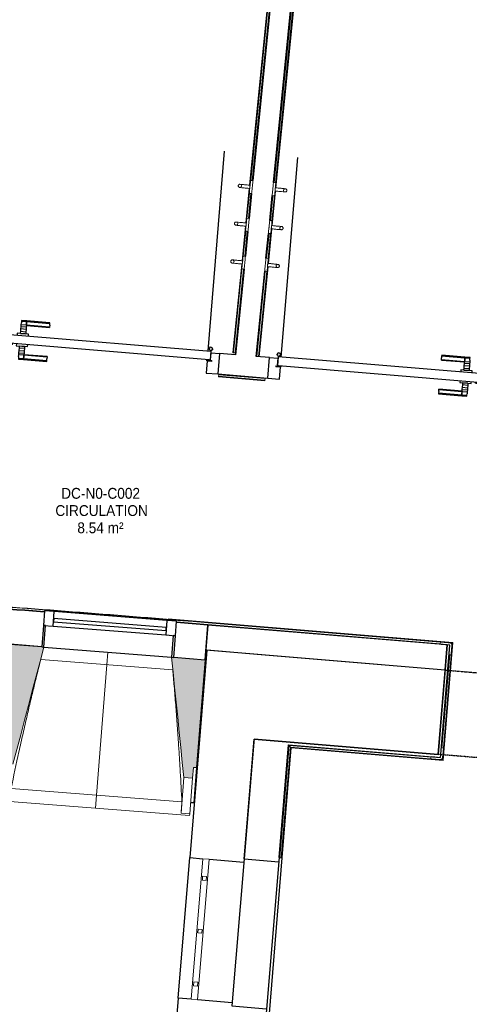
# Model space of a CAD drawing. Header units: millimetres. Extents: x -2845 to 74565, y -36590 to 13748.
# Tile 17 of 33: x 41763 to 43835, y -22550 to -18013. Entities that reach past the tile are written whole.
import ezdxf

# ---------------------------------------------------------------- set-up
doc = ezdxf.new("R2010")
doc.units = ezdxf.units.MM
doc.linetypes.add('Tiret', pattern=[2.5, 1.25, -1.25])
doc.linetypes.add('Tiret_2_', pattern=[2.5, 1.25, -1.25])
for name, color, linetype, lineweight in [('A-DETL-GENF', 7, 'Continuous', 18), ('A-DOOR', 7, 'Continuous', 25), ('A-FLOR', 7, 'Continuous', 25), ('A-FLOR-HRAL', 7, 'Continuous', 18), ('A-GENM', 7, 'Continuous', 18), ('A-GLAZ', 7, 'Continuous', 25), ('A-WALL', 7, 'Continuous', 25), ('ESPACE', 7, 'Continuous', 30), ('I-WALL', 7, 'Continuous', 25), ('MOBILIER', 7, 'Continuous', 18), ('MUR', 7, 'Continuous', 25), ('Q-SPCQ', 7, 'Continuous', 18), ('S-BEAM', 7, 'Continuous', 18)]:
    doc.layers.add(name, color=color, linetype=linetype, lineweight=lineweight)
doc.layers.add('A-DOOR-HDLN', color=5, linetype='Tiret', lineweight=25, true_color=0x0000ff)
doc.styles.add('Arial_3', font='arial.ttf', dxfattribs={"width": 0.9, "height": 50})

# ---------------------------------------------------------------- blocks, each defined once
blk = doc.blocks.new('20_MUR PREFA_01 - MODULE_01 B-3165811-2021_015_1111_DCE_1_50_N0 FINI_CFO_AL SPE')
at = {"layer": 'A-GENM'}
for p, q in [((0, 722.1), (0, 661.4)), ((0, 661.4), (0, 58.5)), ((0, 0.7), (0, 58.5))]:
    blk.add_line(p, q, dxfattribs=at)
blk = doc.blocks.new('grille de défense - grille de défense 2-3214737-2021_015_1111_DCE_1_50_N0 FINI_CFO_AL SPE')
at = {"layer": 'Q-SPCQ'}
for p, q in [((-2057.4, -15), (-2057.4, 15)), ((-1407.4, 15), (-2057.4, 15)), ((-1958.4, 9), (-1976.4, 9)), ((-1976.4, 9), (-1976.4, -9)), ((-1958.4, -9), (-1958.4, 9)), ((-1714.4, 9), (-1732.4, 9)), ((-1732.4, 9), (-1732.4, -9)), ((-1714.4, -9), (-1714.4, 9)), ((-1470.3, 9), (-1488.3, 9)), ((-1488.3, 9), (-1488.3, -9)), ((-1470.3, -9), (-1470.3, 9)), ((-1407.4, 15), (-1407.4, -15)), ((-2057.4, -15), (-1407.4, -15)), ((-1976.4, -9), (-1958.4, -9)), ((-1732.4, -9), (-1714.4, -9)), ((-1488.3, -9), (-1470.3, -9))]:
    blk.add_line(p, q, dxfattribs=at)
blk = doc.blocks.new('Ouverture en rectangle - Ouverture en rectangle _83x207_-3217784-2021_015_1111_DCE_1_50_N0 FINI_CFO_AL SPE')
at = {"layer": 'A-DOOR-HDLN', "linetype": 'Tiret_2_'}
for p, q in [((-415, 195), (415, 195)), ((415, -195), (-415, -195))]:
    blk.add_line(p, q, dxfattribs=at)
blk = doc.blocks.new('B02_DC_STR_rvt-1-2021_015_1111_DCE_1_50_N0 FINI_CFO_AL SPE')
at = {"layer": 'S-BEAM', "lineweight": 5, "true_color": 0x787878}
for points in [[(-11437, -21442.9), (-11294.4, -20904.3), (-11304.4, -20903.5), (-11304.4, -20902.8), (-11448.8, -20891.5), (-11487.9, -21388.7), (-11472.9, -21389.9), (-11476.9, -21439.8), (-11462.3, -21440.9)], [(-10609.6, -21508), (-10605.6, -21458.2), (-10590.7, -21459.3), (-10551.5, -20962.1), (-10696, -20950.7), (-10696.1, -20951.4), (-10706, -20950.6), (-10649.4, -21504.9)]]:
    blk.add_hatch(color=8, dxfattribs=at).paths.add_polyline_path(points)
at = {"layer": 'A-FLOR'}
for p, q in [((-10618.4, -21620.4), (-10601, -21621.8)), ((-10603.4, -21620.9), (-10618.3, -21619.8))]:
    blk.add_line(p, q, dxfattribs=at)
at = {"layer": 'A-WALL'}
for p, q in [((-10542.7, -20918.8), (-10622, -21874)), ((-10293.5, -20939.5), (-10542.7, -20918.8)), ((-10371.6, -21879.7), (-10325.8, -21328.2)), ((-10622, -21874), (-10561.9, -21879)), ((-10532, -21881.5), (-10372.8, -21894.7)), ((-10675.7, -22521.8), (-10720.2, -23056.8)), ((-10615.7, -22526.7), (-10675.7, -22521.8)), ((-10426.6, -22542.4), (-10585.8, -22529.2))]:
    blk.add_line(p, q, dxfattribs=at)
at = {"layer": 'I-WALL'}
for p, q in [((-9445.8, -21009.8), (-10293.5, -20939.5)), ((-9478.1, -21398.5), (-9445.8, -21009.8)), ((-10325.8, -21328.2), (-9478.1, -21398.5))]:
    blk.add_line(p, q, dxfattribs=at)
at = {"layer": 'MUR'}
blk.add_line((-10675.7, -22521.8), (-10622, -21874), dxfattribs=at)
at = {"layer": 'S-BEAM'}
for p, q in [((-11304.3, -20902.8), (-11448.8, -20891.5)), ((-10551.5, -20962.1), (-10696.1, -20950.7)), ((-10700.4, -21009), (-11309.1, -20961.1)), ((-10590.7, -21459.3), (-10551.5, -20962.1)), ((-10609.6, -21508), (-10605.6, -21458.2)), ((-10605.6, -21458.2), (-10590.7, -21459.3)), ((-10590.7, -21459.3), (-10603.4, -21620.9)), ((-10649.4, -21504.9), (-10662.3, -21668.6)), ((-10649.4, -21504.9), (-10609.6, -21508)), ((-10609.6, -21508), (-10622.4, -21671.7)), ((-11445.6, -21555.2), (-10658.5, -21617.1)), ((-11490.5, -21612.5), (-10623.1, -21680.7)), ((-10618.5, -21621.9), (-10603.6, -21623)), ((-10603.4, -21621.6), (-10603.6, -21623)), ((-10662.3, -21668.6), (-10662.3, -21668.3)), ((-10622.4, -21671.7), (-10662.3, -21668.6)), ((-10622.4, -21671.7), (-10623.1, -21680.7))]:
    blk.add_line(p, q, dxfattribs=at)
at = {"layer": 'S-BEAM', "flags": 128}
for points in [[(-11437, -21442.9), (-11419.2, -21375.5), (-11401.3, -21308.1), (-11383.5, -21240.7), (-11365.6, -21173.3), (-11347.8, -21105.9), (-11329.9, -21038.4), (-11312.1, -20971), (-11294.3, -20903.6)], [(-10706.1, -20949.9), (-10699, -21019.3), (-10691.9, -21088.7), (-10684.8, -21158), (-10677.7, -21227.4), (-10670.7, -21296.8), (-10663.6, -21366.1), (-10656.5, -21435.5), (-10649.4, -21504.9)], [(-10662.3, -21668.3), (-10661.6, -21658.1), (-10660.8, -21647.8), (-10660, -21637.6), (-10659.3, -21627.4), (-10658.5, -21617.1)]]:
    blk.add_lwpolyline(points, dxfattribs=at)
at = {"layer": 'S-BEAM'}
for points, knots in [([(-11308.9, -20961.1), (-11319.3, -21002.1), (-11335, -21065.4), (-11355.6, -21151.3), (-11372.6, -21224.1), (-11390.6, -21302.6), (-11415.7, -21414.8), (-11433.8, -21499), (-11445.6, -21555.2)], [0.0183454, 0.0183454, 0.0183454, 0.0183454, 0.2222222, 0.3333333, 0.4444444, 0.5833333, 0.7222222, 1, 1, 1, 1]), ([(-10658.5, -21617.1), (-10660.8, -21571.2), (-10664.5, -21502.4), (-10670, -21410.7), (-10674.8, -21336), (-10680.4, -21255.8), (-10686.9, -21169.7), (-10693.6, -21087.4), (-10698.3, -21033.9), (-10700.6, -21009)], [0, 0, 0, 0, 0.2222222, 0.3333333, 0.4444444, 0.5833333, 0.7222222, 0.8611111, 0.9816328, 0.9816328, 0.9816328, 0.9816328])]:
    blk.add_open_spline(points, degree=3, knots=knots, dxfattribs=at)
at = {"layer": 'A-DOOR', "color": 5, "lineweight": 25, "true_color": 0x0000ff, "rotation": 175.2586130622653}
blk.add_blockref('Ouverture en rectangle - Ouverture en rectangle _83x207_-3217784-2021_015_1111_DCE_1_50_N0 FINI_CFO_AL SPE', (-9048.4, -21238.5), dxfattribs=at)
at = {"layer": 'Q-SPCQ', "color": 5, "lineweight": 25, "true_color": 0x0000ff, "rotation": 265.2547601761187}
blk.add_blockref('grille de défense - grille de défense 2-3214737-2021_015_1111_DCE_1_50_N0 FINI_CFO_AL SPE', (-10717.2, -23930.5), dxfattribs=at)
at = {"layer": 'S-BEAM', "color": 5, "lineweight": 25, "true_color": 0x0000ff, "rotation": 175.5008146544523}
blk.add_blockref('20_MUR PREFA_01 - MODULE_01 B-3165811-2021_015_1111_DCE_1_50_N0 FINI_CFO_AL SPE', (-11000.2, -20926.8), dxfattribs=at)
blk = doc.blocks.new('PRT_SIMPLE_HUI_58x68x48 - PRT_BOIS_1V_930x2040x40-V2-2021_015_1111_DCE_1_50_N0 FINI_CFO_AL SPE')
at = {"layer": 'A-DETL-GENF', "lineweight": 25}
h = blk.add_hatch(color=256, dxfattribs=at)
h.paths.add_polyline_path([(-483.8, -9.7), (-485.1, -11.7), (-496.1, -13.2), (-500.5, -13.6), (-500.5, -14.5), (-495.6, -14.4), (-483.8, -12.8), (-483.8, -10.5)])
h.paths.add_polyline_path([(-508.5, -8), (-508.5, -11.5), (-502, -11.5), (-502.1, -10.2), (-505.2, -10.2), (-505.2, -9.3), (-488.4, -9.4), (-485.1, -10.6), (-483.8, -9.7), (-489.6, -8), (-505.4, -8)])
h = blk.add_hatch(color=256, dxfattribs=at)
h.paths.add_polyline_path([(413.8, -9.7), (413.8, -12.8), (426.2, -14.5), (430.5, -14.1), (430.4, -13.2), (425.9, -13.2), (415.1, -11.7), (414.4, -10.7)])
h.paths.add_polyline_path([(418.5, -8), (413.8, -9.7), (415.1, -10.6), (418.7, -9.3), (435.2, -9.3), (435.2, -10.2), (432, -10.5), (432, -11.5), (438.5, -11.5), (438.5, -8), (418.6, -8)])
at = {"layer": 'A-DETL-GENF'}
for p, q in [((-488.5, -8), (-508.5, -8)), ((-508.5, -8), (-508.5, -11.5)), ((-508.5, -11.5), (-502, -11.5)), ((-505.2, -10.2), (-505.2, -9.3)), ((-505.2, -9.3), (-488.7, -9.3)), ((-502, -10.2), (-505.2, -10.2)), ((-502, -11.5), (-502, -10.2)), ((-496.1, -13.2), (-500.5, -13.2)), ((-500.5, -13.2), (-500.5, -14.5)), ((-500.5, -14.5), (-496, -14.5)), ((-485.1, -11.7), (-496.1, -13.2)), ((-496, -14.5), (-483.8, -12.8)), ((-488.7, -9.3), (-485.1, -10.6)), ((-483.8, -9.7), (-488.5, -8)), ((-485.1, -10.6), (-485.1, -11.7)), ((-483.8, -12.8), (-483.8, -9.7)), ((418.5, -8), (413.8, -9.7)), ((413.8, -9.7), (413.8, -12.8)), ((413.8, -12.8), (426, -14.5)), ((415.1, -10.6), (418.7, -9.3)), ((415.1, -11.7), (415.1, -10.6)), ((426.1, -13.2), (415.1, -11.7)), ((438.5, -8), (418.5, -8)), ((418.7, -9.3), (435.2, -9.3)), ((426, -14.5), (430.5, -14.5)), ((430.5, -13.2), (426.1, -13.2)), ((430.5, -14.5), (430.5, -13.2)), ((435.2, -10.2), (432, -10.2)), ((432, -10.2), (432, -11.5)), ((432, -11.5), (438.5, -11.5)), ((435.2, -9.3), (435.2, -10.2)), ((438.5, -11.5), (438.5, -8))]:
    blk.add_line(p, q, dxfattribs=at)
at = {"layer": 'A-DOOR'}
for p, q in [((-427.1, 55), (-450.6, 55)), ((-450.6, 55), (-450.6, 54.5)), ((-450.6, 54.5), (-450.6, 50.4)), ((-427.1, 54.5), (-450.6, 54.5)), ((-450.6, 50.4), (-450.6, 43.3)), ((-427.1, 50.4), (-450.6, 50.4)), ((-319.6, 55), (-427.1, 55)), ((-427.1, 55), (-427.1, 54.5)), ((-427.1, 54.5), (-427.1, 55)), ((-427.1, 54.5), (-427.1, 50.4)), ((-319.6, 54.5), (-427.1, 54.5)), ((-427.1, 50.4), (-427.1, 54.5)), ((-427.1, 50.4), (-427.1, 43.3)), ((-319.6, 50.4), (-427.1, 50.4)), ((-427.1, 43.3), (-427.1, 50.4)), ((-319.6, 54.5), (-319.6, 55)), ((-319.6, 50.4), (-319.6, 54.5)), ((-319.6, 43.3), (-319.6, 50.4)), ((-450.6, 34), (-450.6, 43.3)), ((-450.6, 25.6), (-450.6, 34)), ((-427.1, 34), (-450.6, 34)), ((-450.6, 15.2), (-450.6, 25.6)), ((-427.1, 25.6), (-450.6, 25.6)), ((-450.6, 4.4), (-450.6, 15.2)), ((-427.1, 15.2), (-450.6, 15.2)), ((-450.6, -4), (-450.6, 4.4)), ((-450.6, 4.4), (-427.1, 4.4)), ((-427.1, 34), (-427.1, 43.3)), ((-427.1, 43.3), (-427.1, 34)), ((-427.1, 32.8), (-427.1, 34)), ((-319.6, 34), (-427.1, 34)), ((-427.1, 34), (-427.1, 25.6)), ((-427.1, 32.8), (-319.6, 32.8)), ((-427.1, 25.6), (-427.1, 15.2)), ((-427.1, 15.2), (-427.1, 4.4)), ((-427.1, 4.4), (-427.1, -4)), ((-319.6, 43.3), (-319.6, 34)), ((-319.6, 34), (-319.6, 32.8)), ((-499.5, -14.5), (-499.5, -54.5)), ((426, -14.5), (-495.6, -14.5)), ((-465.6, -5.5), (-465.6, -14.5)), ((-413.4, -5.5), (-465.6, -5.5)), ((-450.6, -4), (-450.6, -5)), ((-450.6, -5), (-427.1, -5)), ((-427.1, -5), (-427.1, -4)), ((-413.4, -14.5), (-413.4, -5.5)), ((430.5, -54.5), (430.5, -14.5)), ((-499.5, -54.5), (430.5, -54.5)), ((-465.6, -54.5), (-465.6, -63.5)), ((-465.6, -63.5), (-413.4, -63.5)), ((-427.1, -64), (-450.6, -64)), ((-450.6, -64), (-450.6, -65)), ((-450.6, -73.4), (-450.6, -65)), ((-450.6, -84.2), (-450.6, -73.4)), ((-427.1, -73.4), (-450.6, -73.4)), ((-450.6, -94.6), (-450.6, -84.2)), ((-450.6, -84.2), (-427.1, -84.2)), ((-427.1, -65), (-427.1, -64)), ((-427.1, -65), (-427.1, -73.4)), ((-427.1, -73.4), (-427.1, -84.2)), ((-427.1, -84.2), (-427.1, -94.6)), ((-413.4, -63.5), (-413.4, -54.5)), ((417, -54.5), (417, -977.5)), ((-450.6, -103), (-450.6, -94.6)), ((-450.6, -94.6), (-427.1, -94.6)), ((-450.6, -112.3), (-450.6, -103)), ((-450.6, -103), (-427.1, -103)), ((-450.6, -112.3), (-450.6, -119.4)), ((-450.6, -119.4), (-450.6, -123.5)), ((-450.6, -119.4), (-427.1, -119.4)), ((-450.6, -123.5), (-450.6, -124)), ((-450.6, -123.5), (-427.1, -123.5)), ((-450.6, -124), (-427.1, -124)), ((-427.1, -94.6), (-427.1, -103)), ((-427.1, -103), (-427.1, -101.8)), ((-319.6, -101.8), (-427.1, -101.8)), ((-427.1, -112.3), (-427.1, -103)), ((-427.1, -103), (-319.6, -103)), ((-427.1, -103), (-427.1, -112.3)), ((-427.1, -112.3), (-427.1, -119.4)), ((-427.1, -119.4), (-427.1, -112.3)), ((-427.1, -119.4), (-427.1, -123.5)), ((-427.1, -119.4), (-319.6, -119.4)), ((-427.1, -123.5), (-427.1, -119.4)), ((-427.1, -123.5), (-427.1, -124)), ((-427.1, -123.5), (-319.6, -123.5)), ((-427.1, -124), (-427.1, -123.5)), ((-427.1, -124), (-319.6, -124)), ((-319.6, -101.8), (-319.6, -103)), ((-319.6, -103), (-319.6, -112.3)), ((-319.6, -119.4), (-319.6, -112.3)), ((-319.6, -123.5), (-319.6, -119.4)), ((-319.6, -124), (-319.6, -123.5))]:
    blk.add_line(p, q, dxfattribs=at)
for radius, start, end in [(9.12, 155.8208, 180), (9.12, 180, 204.1792), (7.5, 360, 180), (7.5, 180, 360), (7.5, 180, 240), (7.5, 135, 165), (9.12, 111.9887, 120), (9.12, 240, 248.0113), (7.5, 60, 120), (7.5, 270, 0), (9.12, 60, 68.0113), (7.5, 0, 30), (9.12, 0, 24.1792)]:
    blk.add_arc((429, -65.5), radius, start, end, dxfattribs=at)
at = {"layer": 'Q-SPCQ'}
for p, q in [((430.5, -40.5), (430.5, -54.5)), ((430.5, -54.5), (403.5, -54.5))]:
    blk.add_line(p, q, dxfattribs=at)
blk = doc.blocks.new('PRT_SIMPLE_HUI_58x68x48 - PRT_BOIS_1V_930x2040x40-552385-2021_015_1111_DCE_1_50_N0 FINI_CFO_AL SPE')
at = {"layer": 'A-DETL-GENF', "lineweight": 25}
h = blk.add_hatch(color=256, dxfattribs=at)
h.paths.add_polyline_path([(-483.8, 9.7), (-483.8, 12.8), (-496.2, 14.5), (-500.5, 14.1), (-500.4, 13.2), (-495.9, 13.2), (-485.1, 11.7), (-484.4, 10.7)])
h.paths.add_polyline_path([(-488.5, 8), (-483.8, 9.7), (-485.1, 10.6), (-488.7, 9.3), (-505.2, 9.3), (-505.2, 10.2), (-502, 10.5), (-502, 11.5), (-508.5, 11.5), (-508.5, 8), (-488.6, 8)])
h = blk.add_hatch(color=256, dxfattribs=at)
h.paths.add_polyline_path([(413.8, 9.7), (415.1, 11.7), (426.1, 13.2), (430.5, 13.6), (430.5, 14.5), (425.9, 14.5), (413.8, 12.8), (413.8, 10.5)])
h.paths.add_polyline_path([(438.5, 8), (438.5, 11.5), (432, 11.5), (432.1, 10.2), (435.2, 10.2), (435.2, 9.3), (418.4, 9.4), (415.1, 10.6), (413.8, 9.7), (419.6, 8), (435.4, 8)])
at = {"layer": 'A-DETL-GENF'}
for p, q in [((-508.5, 11.5), (-502, 11.5)), ((-508.5, 8), (-508.5, 11.5)), ((-488.5, 8), (-508.5, 8)), ((-505.2, 10.2), (-505.2, 9.3)), ((-502, 10.2), (-505.2, 10.2)), ((-505.2, 9.3), (-488.7, 9.3)), ((-502, 11.5), (-502, 10.2)), ((-500.5, 14.5), (-496, 14.5)), ((-500.5, 13.2), (-500.5, 14.5)), ((-496.1, 13.2), (-500.5, 13.2)), ((-485.1, 11.7), (-496.1, 13.2)), ((-496, 14.5), (-483.8, 12.8)), ((-488.7, 9.3), (-485.1, 10.6)), ((-483.8, 9.7), (-488.5, 8)), ((-485.1, 10.6), (-485.1, 11.7)), ((-483.8, 12.8), (-483.8, 9.7)), ((413.8, 12.8), (426, 14.5)), ((413.8, 9.7), (413.8, 12.8)), ((418.5, 8), (413.8, 9.7)), ((426.1, 13.2), (415.1, 11.7)), ((415.1, 11.7), (415.1, 10.6)), ((415.1, 10.6), (418.7, 9.3)), ((438.5, 8), (418.5, 8)), ((418.7, 9.3), (435.2, 9.3)), ((426, 14.5), (430.5, 14.5)), ((430.5, 13.2), (426.1, 13.2)), ((430.5, 14.5), (430.5, 13.2)), ((432, 11.5), (438.5, 11.5)), ((432, 10.2), (432, 11.5)), ((435.2, 10.2), (432, 10.2)), ((435.2, 9.3), (435.2, 10.2)), ((438.5, 11.5), (438.5, 8))]:
    blk.add_line(p, q, dxfattribs=at)
at = {"layer": 'A-DOOR'}
for p, q in [((417, 54.5), (417, 977.5)), ((-427.1, 124), (-450.6, 124)), ((-450.6, 124), (-450.6, 123.5)), ((-450.6, 123.5), (-450.6, 119.4)), ((-427.1, 123.5), (-450.6, 123.5)), ((-450.6, 119.4), (-450.6, 112.3)), ((-427.1, 119.4), (-450.6, 119.4)), ((-450.6, 103), (-450.6, 112.3)), ((-450.6, 94.6), (-450.6, 103)), ((-427.1, 103), (-450.6, 103)), ((-450.6, 84.2), (-450.6, 94.6)), ((-427.1, 94.6), (-450.6, 94.6)), ((-319.6, 124), (-427.1, 124)), ((-427.1, 124), (-427.1, 123.5)), ((-427.1, 123.5), (-427.1, 124)), ((-427.1, 123.5), (-427.1, 119.4)), ((-319.6, 123.5), (-427.1, 123.5)), ((-427.1, 119.4), (-427.1, 123.5)), ((-427.1, 119.4), (-427.1, 112.3)), ((-319.6, 119.4), (-427.1, 119.4)), ((-427.1, 112.3), (-427.1, 119.4)), ((-427.1, 103), (-427.1, 112.3)), ((-427.1, 112.3), (-427.1, 103)), ((-427.1, 101.8), (-427.1, 103)), ((-319.6, 103), (-427.1, 103)), ((-427.1, 103), (-427.1, 94.6)), ((-427.1, 101.8), (-319.6, 101.8)), ((-427.1, 94.6), (-427.1, 84.2)), ((-319.6, 123.5), (-319.6, 124)), ((-319.6, 119.4), (-319.6, 123.5)), ((-319.6, 112.3), (-319.6, 119.4)), ((-319.6, 112.3), (-319.6, 103)), ((-319.6, 103), (-319.6, 101.8)), ((-499.5, 54.5), (430.5, 54.5)), ((-499.5, 14.5), (-499.5, 54.5)), ((-465.6, 63.5), (-465.6, 54.5)), ((-413.4, 63.5), (-465.6, 63.5)), ((-450.6, 73.4), (-450.6, 84.2)), ((-427.1, 84.2), (-450.6, 84.2)), ((-450.6, 65), (-450.6, 73.4)), ((-450.6, 73.4), (-427.1, 73.4)), ((-450.6, 65), (-450.6, 64)), ((-450.6, 64), (-427.1, 64)), ((-427.1, 84.2), (-427.1, 73.4)), ((-427.1, 73.4), (-427.1, 65)), ((-427.1, 64), (-427.1, 65)), ((-413.4, 54.5), (-413.4, 63.5)), ((430.5, 54.5), (430.5, 14.5)), ((426, 14.5), (-496, 14.5)), ((-465.6, 14.5), (-465.6, 5.5)), ((-465.6, 5.5), (-413.4, 5.5)), ((-427.1, 5), (-450.6, 5)), ((-450.6, 5), (-450.6, 4)), ((-450.6, -4.4), (-450.6, 4)), ((-427.1, 4), (-427.1, 5)), ((-427.1, 4), (-427.1, -4.4)), ((-413.4, 5.5), (-413.4, 14.5)), ((-450.6, -15.2), (-450.6, -4.4)), ((-427.1, -4.4), (-450.6, -4.4)), ((-450.6, -25.6), (-450.6, -15.2)), ((-450.6, -15.2), (-427.1, -15.2)), ((-450.6, -34), (-450.6, -25.6)), ((-450.6, -25.6), (-427.1, -25.6)), ((-450.6, -43.3), (-450.6, -34)), ((-450.6, -34), (-427.1, -34)), ((-450.6, -43.3), (-450.6, -50.4)), ((-427.1, -4.4), (-427.1, -15.2)), ((-427.1, -15.2), (-427.1, -25.6)), ((-427.1, -25.6), (-427.1, -34)), ((-427.1, -34), (-427.1, -32.8)), ((-319.6, -32.8), (-427.1, -32.8)), ((-427.1, -43.3), (-427.1, -34)), ((-427.1, -34), (-319.6, -34)), ((-427.1, -34), (-427.1, -43.3)), ((-427.1, -43.3), (-427.1, -50.4)), ((-427.1, -50.4), (-427.1, -43.3)), ((-319.6, -32.8), (-319.6, -34)), ((-319.6, -34), (-319.6, -43.3)), ((-319.6, -50.4), (-319.6, -43.3)), ((-450.6, -50.4), (-450.6, -54.5)), ((-450.6, -50.4), (-427.1, -50.4)), ((-450.6, -54.5), (-450.6, -55)), ((-450.6, -54.5), (-427.1, -54.5)), ((-450.6, -55), (-427.1, -55)), ((-427.1, -50.4), (-427.1, -54.5)), ((-427.1, -50.4), (-319.6, -50.4)), ((-427.1, -54.5), (-427.1, -50.4)), ((-427.1, -54.5), (-427.1, -55)), ((-427.1, -54.5), (-319.6, -54.5)), ((-427.1, -55), (-427.1, -54.5)), ((-427.1, -55), (-319.6, -55)), ((-319.6, -54.5), (-319.6, -50.4)), ((-319.6, -55), (-319.6, -54.5))]:
    blk.add_line(p, q, dxfattribs=at)
for radius, start, end in [(9.12, 155.8208, 180), (9.12, 180, 204.1792), (7.5, 360, 180), (7.5, 120, 180), (7.5, 180, 360), (7.5, 195, 225), (9.12, 111.9887, 120), (9.12, 240, 248.0113), (7.5, 240, 266.3361), (7.5, 0, 90), (7.5, 270, 300), (9.12, 291.9887, 300), (7.5, 330, 0), (9.12, 335.8208, 0)]:
    blk.add_arc((429, 65.5), radius, start, end, dxfattribs=at)
at = {"layer": 'Q-SPCQ'}
for p, q in [((430.5, 54.5), (403.5, 54.5)), ((430.5, 40.5), (430.5, 54.5))]:
    blk.add_line(p, q, dxfattribs=at)
blk = doc.blocks.new('XXX_VIDE FENETRE - 590-389517-2021_015_1111_DCE_1_50_N0 FINI_CFO_AL SPE')
at = {"layer": 'A-GLAZ'}
for p, q in [((-305.1, 0), (-305.1, -100)), ((-295.1, 0), (-305.1, 0)), ((295.1, 0), (-295.1, 0)), ((-295.1, -100), (-295.1, 0)), ((305.1, 0), (295.1, 0)), ((295.1, 0), (295.1, -100)), ((305.1, -100), (305.1, 0)), ((-305.1, -100), (-295.1, -100)), ((-260.1, -100), (-305.1, -100)), ((-305.1, -100), (-305.1, -167.5)), ((-260.1, -167.5), (-260.1, -100)), ((260.1, -100), (-260.1, -100)), ((260.1, -100), (260.1, -167.5)), ((305.1, -100), (260.1, -100)), ((295.1, -100), (305.1, -100)), ((305.1, -167.5), (305.1, -100)), ((-305.1, -167.5), (-260.1, -167.5)), ((-260.1, -167.5), (260.1, -167.5)), ((260.1, -167.5), (305.1, -167.5))]:
    blk.add_line(p, q, dxfattribs=at)
at = {"layer": 'A-GLAZ', "color": 173, "true_color": 0x5c63b1}
for p, q in [((260.1, -120), (-260.1, -120)), ((-260.1, -120), (-260.1, -135)), ((-260.1, -135), (260.1, -135)), ((260.1, -135), (260.1, -120))]:
    blk.add_line(p, q, dxfattribs=at)
blk = doc.blocks.new('Garde-corps - Garde-corps-505703-2021_015_1111_DCE_1_50_N0 FINI_CFO_AL SPE')
at = {"layer": 'A-FLOR-HRAL'}
for p, q in [((-9945, -14743), (-10345, -18775.9)), ((-9943.1, -14741.4), (-10341.1, -18754.3)), ((-9935.3, -14734.9), (-10334, -18754.4)), ((-9946.8, -14744.5), (-10346.7, -18775.8)), ((-10348.1, -18790.7), (-10363.9, -18949.9)), ((-10346.5, -18790.8), (-10362.3, -18950.1)), ((-10346.9, -18812.7), (-10358.4, -18928.5)), ((-10339.9, -18814.1), (-10351.2, -18928.6)), ((-10365.4, -18964.8), (-10381.2, -19124.1)), ((-10363.8, -18965), (-10379.6, -19124.2)), ((-10364.2, -18986.9), (-10375.7, -19102.6)), ((-10357.2, -18988.3), (-10368.5, -19102.7)), ((-10382.7, -19139), (-10423.2, -19547.4)), ((-10381, -19139.1), (-10421.5, -19547.5)), ((-10381.5, -19161), (-10419.8, -19547.7)), ((-10374.4, -19162.4), (-10412.7, -19548.4)), ((-10423.2, -19547.4), (-10421.5, -19547.5)), ((-10419.8, -19547.7), (-10421.5, -19547.5)), ((-10412.7, -19548.4), (-10419.8, -19547.7)), ((-10412.7, -19548.4), (-10409.7, -19548.7))]:
    blk.add_line(p, q, dxfattribs=at)
blk = doc.blocks.new('Garde-corps - Garde-corps-505843-2021_015_1111_DCE_1_50_N0 FINI_CFO_AL SPE')
at = {"layer": 'A-FLOR-HRAL'}
for p, q in [((-10233.5, -18764.4), (-9834.6, -14743.3)), ((-10226.9, -18787.6), (-9826.7, -14752.9)), ((-10226.4, -18765.7), (-9828.2, -14751)), ((-10225.2, -18787.8), (-9825.2, -14754.7)), ((-10250.7, -18938.5), (-10239.4, -18824.1)), ((-10244.1, -18961.8), (-10228.3, -18802.6)), ((-10243.7, -18939.8), (-10232.2, -18824.1)), ((-10242.5, -18962), (-10226.7, -18802.7)), ((-10268, -19112.7), (-10256.7, -18998.2)), ((-10261.4, -19135.9), (-10245.6, -18976.7)), ((-10261, -19114), (-10249.5, -18998.3)), ((-10259.8, -19136.1), (-10244, -18976.9)), ((-10312.9, -19565.3), (-10273.9, -19172.4)), ((-10305.8, -19565.9), (-10266.8, -19172.4)), ((-10304.1, -19566), (-10262.9, -19150.9)), ((-10302.4, -19566.2), (-10261.2, -19151))]:
    blk.add_line(p, q, dxfattribs=at)
blk = doc.blocks.new('Garde-corps - Garde-corps-507494-2021_015_1111_DCE_1_50_N0 FINI_CFO_AL SPE')
at = {"layer": 'A-FLOR-HRAL'}
for p, q in [((-10489.6, -19657.9), (-10489.7, -19659.5)), ((-10489.7, -19659.5), (-10275.8, -19677.2)), ((-10489.6, -19657.9), (-10489.4, -19656.1)), ((-10489.6, -19657.9), (-10275.7, -19675.6)), ((-10489.4, -19656.1), (-10488.8, -19649)), ((-10489.4, -19656.1), (-10275.5, -19673.9)), ((-10488.6, -19646), (-10488.8, -19649)), ((-10488.8, -19649), (-10274.9, -19666.8)), ((-10275.8, -19677.2), (-10275.7, -19675.6)), ((-10275.5, -19673.9), (-10275.7, -19675.6)), ((-10274.9, -19666.8), (-10275.5, -19673.9)), ((-10274.9, -19666.8), (-10274.7, -19663.8))]:
    blk.add_line(p, q, dxfattribs=at)
blk = doc.blocks.new('Garde-corps - Garde-corps-508221-2021_015_1111_DCE_1_50_N0 FINI_CFO_AL SPE')
at = {"layer": 'A-FLOR-HRAL'}
for p, q in [((-11295.1, -20739.9), (-11333.8, -20737.3)), ((-10537.3, -20789.1), (-10822.5, -20770.6)), ((-10537.3, -20789.2), (-10721.2, -20774.2)), ((-10538.2, -20799.6), (-10683.4, -20790.2)), ((-10538.2, -20799.6), (-10683.2, -20787.8)), ((-9466.3, -20888.5), (-10538.2, -20799.6)), ((-10537.6, -20792.5), (-9412.8, -20885.8)), ((-10537.4, -20790.8), (-9410.9, -20884.2)), ((-9409.1, -20882.7), (-10537.3, -20789.1)), ((-9457.4, -21422.9), (-9412.8, -20885.8)), ((-9455.8, -21424.8), (-9410.9, -20884.2)), ((-9454.3, -21426.6), (-9409.1, -20882.7)), ((-9412.8, -20885.8), (-9416.1, -20888.6)), ((-9460.1, -21369.4), (-9424.3, -20938.2)), ((-10207.5, -21873.3), (-10164.6, -21357.1)), ((-10200.4, -21873.9), (-10158.1, -21364.8)), ((-10198.6, -21874), (-10156.5, -21366.7)), ((-10164.6, -21357.1), (-9509.8, -21411.4)), ((-10158.1, -21364.8), (-10164.6, -21357.1)), ((-10158.1, -21364.8), (-9457.4, -21422.9)), ((-10156.5, -21366.7), (-9455.8, -21424.8)), ((-10197, -21874.1), (-10155, -21368.4)), ((-10155, -21368.4), (-9454.3, -21426.6)), ((-9457.4, -21422.9), (-9460.2, -21419.6))]:
    blk.add_line(p, q, dxfattribs=at)
for radius, start, end in [(130446.8, 85.301593, 87.259515), (130448.6, 85.301593, 85.790698), (130439.7, 85.633537, 85.761579)]:
    blk.add_arc((-21222.6, -150801), radius, start, end, dxfattribs=at)
for points, knots in [([(-9409.1, -20882.7), (-9409.2, -20882.7), (-9409.2, -20882.7), (-9409.3, -20882.9), (-9409.5, -20883), (-9409.7, -20883.1), (-9409.8, -20883.3), (-9410, -20883.4), (-9410.1, -20883.5), (-9410.2, -20883.6), (-9410.4, -20883.7), (-9410.5, -20883.9), (-9410.6, -20884), (-9410.8, -20884.1), (-9410.9, -20884.2), (-9410.9, -20884.2)], [0.1, 0.1, 0.1, 0.1, 0.2, 0.3, 0.4, 0.475, 0.55, 0.6, 0.65, 0.7, 0.75, 0.8, 0.85, 0.9, 1, 1, 1, 1]), ([(-10164.6, -21357.1), (-10164.6, -21357.1), (-10164.7, -21357), (-10164.8, -21356.9), (-10165, -21356.7), (-10165.2, -21356.5), (-10165.3, -21356.3), (-10165.5, -21356.1), (-10165.7, -21355.8), (-10166, -21355.5), (-10166.2, -21355.3), (-10166.4, -21355), (-10166.8, -21354.6), (-10167.1, -21354.1), (-10167.4, -21353.9)], [0, 0, 0, 0, 0.166667, 0.25, 0.333333, 0.416667, 0.458333, 0.5, 0.583333, 0.666667, 0.708333, 0.75, 0.833333, 1, 1, 1, 1]), ([(-10155, -21368.4), (-10155, -21368.4), (-10155.1, -21368.4), (-10155.2, -21368.3), (-10155.3, -21368.1), (-10155.5, -21367.9), (-10155.6, -21367.8), (-10155.7, -21367.6), (-10155.8, -21367.5), (-10155.9, -21367.4), (-10156.1, -21367.2), (-10156.2, -21367.1), (-10156.3, -21367), (-10156.4, -21366.8), (-10156.5, -21366.7), (-10156.5, -21366.7)], [0.1, 0.1, 0.1, 0.1, 0.2, 0.3, 0.4, 0.475, 0.55, 0.6, 0.65, 0.7, 0.75, 0.8, 0.85, 0.9, 1, 1, 1, 1]), ([(-9454.3, -21426.6), (-9454.3, -21426.6), (-9454.3, -21426.5), (-9454.4, -21426.4), (-9454.6, -21426.2), (-9454.7, -21426.1), (-9454.9, -21425.9), (-9455, -21425.7), (-9455.1, -21425.6), (-9455.2, -21425.5), (-9455.3, -21425.4), (-9455.4, -21425.2), (-9455.5, -21425.1), (-9455.7, -21424.9), (-9455.7, -21424.8), (-9455.8, -21424.8)], [0.1, 0.1, 0.1, 0.1, 0.2, 0.3, 0.4, 0.475, 0.55, 0.6, 0.65, 0.7, 0.75, 0.8, 0.85, 0.9, 1, 1, 1, 1])]:
    blk.add_open_spline(points, degree=3, knots=knots, dxfattribs=at)
blk = doc.blocks.new('61_CADRE HABILLAGE MEUNUISERIE - 0_65x1_01-528671-2021_015_1111_DCE_1_50_N0 FINI_CFO_AL SPE')
at = {"layer": 'A-GLAZ'}
for p, q in [((340, 160), (-340, 160)), ((-340, 160), (-340, 0)), ((340, 160), (340, 0)), ((360, 0), (-360, 0)), ((-360, 0), (-360, -15)), ((360, 0), (360, -15)), ((-360, -15), (360, -15))]:
    blk.add_line(p, q, dxfattribs=at)
blk = doc.blocks.new('1010_PROTECTION  D_ANGLE - 1010_PROTECTION  D_ANGLE-534363-2021_015_1111_DCE_1_50_N0 FINI_CFO_AL SPE')
at = {"layer": 'Q-SPCQ'}
for p, q in [((-10, 40), (-10, 0)), ((0, 0), (0, 40)), ((40, 0), (0, 0)), ((0, -10), (40, -10))]:
    blk.add_line(p, q, dxfattribs=at)
for centre, radius, start, end in [((-5, 40), 5, 360, 180), ((0, 0), 10, 180, 270), ((40, -5), 5, 270, 90)]:
    blk.add_arc(centre, radius, start, end, dxfattribs=at)
blk = doc.blocks.new('72_PATERE_HEWI SERIE 477 - Colour - 92 Anthracite grey-566101-2021_015_1111_DCE_1_50_N0 FINI_CFO_AL SPE')
at = {"layer": 'A-DETL-GENF'}
for p, q in [((-10398.4, -18776.9), (-10398.6, -18778.1)), ((-10398.6, -18778.1), (-10398.6, -18779.4)), ((-10398.6, -18779.4), (-10398.4, -18780.7)), ((-10397.9, -18775.6), (-10398.4, -18776.9)), ((-10398.4, -18780.7), (-10398, -18782)), ((-10397.3, -18774.5), (-10397.9, -18775.6)), ((-10396.4, -18773.5), (-10397.3, -18774.5)), ((-10395.4, -18772.7), (-10396.4, -18773.5)), ((-10394.3, -18772), (-10395.4, -18772.7)), ((-10392.6, -18771.5), (-10394.3, -18772)), ((-10391.1, -18771.4), (-10392.6, -18771.5)), ((-10384.9, -18772), (-10391.1, -18771.4)), ((-10391.1, -18771.4), (-10387.7, -18772.2)), ((-10387.7, -18772.2), (-10391.1, -18771.4)), ((-10387.7, -18772.2), (-10385.4, -18774.1)), ((-10385.4, -18774.1), (-10387.7, -18772.2)), ((-10385.4, -18774.1), (-10384, -18776.8)), ((-10384, -18776.8), (-10385.4, -18774.1)), ((-10381.2, -18772.3), (-10384.9, -18772)), ((-10383.7, -18779.6), (-10384.5, -18782.3)), ((-10384.5, -18782.3), (-10383.7, -18779.6)), ((-10384, -18776.8), (-10383.7, -18779.6)), ((-10383.7, -18779.6), (-10384, -18776.8)), ((-10374.6, -18773), (-10381.2, -18772.3)), ((-10370.3, -18773.4), (-10374.6, -18773)), ((-10365.9, -18773.9), (-10370.3, -18773.4)), ((-10361.6, -18774.3), (-10365.9, -18773.9)), ((-10357.2, -18774.7), (-10361.6, -18774.3)), ((-10352.9, -18775.2), (-10357.2, -18774.7)), ((-10348.5, -18775.6), (-10352.9, -18775.2)), ((-10344.2, -18776), (-10348.5, -18775.6)), ((-10343.6, -18770.8), (-10345.1, -18785.5)), ((-10344.9, -18783.5), (-10344.6, -18780.8)), ((-10344.6, -18780.8), (-10344.4, -18778.2)), ((-10344.4, -18778.2), (-10344.2, -18776)), ((-10342.8, -18762.6), (-10343.6, -18770.8)), ((-10342.3, -18757.7), (-10342.8, -18762.6)), ((-10342.2, -18756.2), (-10342.3, -18757.7)), ((-10342.1, -18755.1), (-10342.2, -18756.2)), ((-10340.4, -18753.8), (-10342.1, -18755.1)), ((-10331, -18754.7), (-10340.4, -18753.8)), ((-10333.7, -18782.1), (-10333.3, -18778.3)), ((-10333.3, -18778.3), (-10332.9, -18774.4)), ((-10332.9, -18774.4), (-10332.6, -18770.7)), ((-10332.6, -18770.7), (-10332.2, -18767.2)), ((-10332.2, -18767.2), (-10331.8, -18762.8)), ((-10331.8, -18762.8), (-10331, -18754.7)), ((-10398, -18782), (-10397.4, -18783.1)), ((-10397.4, -18783.1), (-10396.5, -18784.1)), ((-10396.5, -18784.1), (-10395.5, -18785)), ((-10395.5, -18785), (-10394.4, -18785.6)), ((-10394.4, -18785.6), (-10393.3, -18786.1)), ((-10393.3, -18786.1), (-10391.9, -18786.3)), ((-10389.1, -18786.1), (-10391.9, -18786.3)), ((-10391.9, -18786.3), (-10389.1, -18786.1)), ((-10391.9, -18786.3), (-10386.3, -18786.9)), ((-10386.4, -18784.7), (-10389.1, -18786.1)), ((-10389.1, -18786.1), (-10386.4, -18784.7)), ((-10384.5, -18782.3), (-10386.4, -18784.7)), ((-10386.4, -18784.7), (-10384.5, -18782.3)), ((-10386.3, -18786.9), (-10382.7, -18787.3)), ((-10382.7, -18787.3), (-10376.1, -18787.9)), ((-10376.1, -18787.9), (-10371.8, -18788.3)), ((-10371.8, -18788.3), (-10367.4, -18788.8)), ((-10367.4, -18788.8), (-10363.1, -18789.2)), ((-10363.1, -18789.2), (-10358.7, -18789.6)), ((-10358.7, -18789.6), (-10354.3, -18790.1)), ((-10354.3, -18790.1), (-10350, -18790.5)), ((-10350, -18790.5), (-10345.6, -18790.9)), ((-10347.6, -18810.7), (-10347.7, -18811.7)), ((-10347.7, -18811.7), (-10346.4, -18813.5)), ((-10347.5, -18809.8), (-10347.6, -18810.7)), ((-10347.2, -18806.7), (-10347.5, -18809.8)), ((-10346.8, -18802.5), (-10347.2, -18806.7)), ((-10346.4, -18799), (-10346.8, -18802.5)), ((-10346.1, -18795.2), (-10346.4, -18799)), ((-10346.4, -18813.5), (-10341.6, -18813.9)), ((-10345.7, -18791.4), (-10346.1, -18795.2)), ((-10345.1, -18785.5), (-10345.7, -18791.4)), ((-10345.6, -18790.9), (-10345.4, -18788.8)), ((-10345.4, -18788.8), (-10345.2, -18786.1)), ((-10345.2, -18786.1), (-10344.9, -18783.5)), ((-10341.6, -18813.9), (-10336.9, -18814.4)), ((-10336.9, -18814.4), (-10336.2, -18807.6)), ((-10336.2, -18807.6), (-10335.8, -18803.7)), ((-10335.8, -18803.7), (-10334.8, -18793.4)), ((-10334.8, -18793.4), (-10334.4, -18789.6)), ((-10334.4, -18789.6), (-10334.2, -18787)), ((-10334.2, -18787), (-10333.9, -18784.6)), ((-10333.9, -18784.6), (-10333.7, -18782.1))]:
    blk.add_line(p, q, dxfattribs=at)
blk = doc.blocks.new('72_PATERE_HEWI SERIE 477 - Colour - 92 Anthracite grey-568995-2021_015_1111_DCE_1_50_N0 FINI_CFO_AL SPE')
at = {"layer": 'A-DETL-GENF'}
for p, q in [((-10238, -18780.1), (-10238.4, -18783.8)), ((-10237.7, -18776.6), (-10238, -18780.1)), ((-10237.2, -18772.2), (-10237.7, -18776.6)), ((-10236.4, -18764.1), (-10237.2, -18772.2)), ((-10227, -18765), (-10236.4, -18764.1)), ((-10227.2, -18782.3), (-10226.4, -18774.1)), ((-10225.6, -18766.7), (-10227, -18765)), ((-10226.4, -18774.1), (-10225.9, -18769.3)), ((-10225.9, -18769.3), (-10225.7, -18767.8)), ((-10225.7, -18767.8), (-10225.6, -18766.7)), ((-10241.7, -18817), (-10242.4, -18823.8)), ((-10242.4, -18823.8), (-10237.6, -18824.3)), ((-10241.3, -18813.1), (-10241.7, -18817)), ((-10240.3, -18802.8), (-10241.3, -18813.1)), ((-10239.9, -18798.9), (-10240.3, -18802.8)), ((-10239.6, -18796.4), (-10239.9, -18798.9)), ((-10239.4, -18793.9), (-10239.6, -18796.4)), ((-10239.1, -18791.5), (-10239.4, -18793.9)), ((-10238.8, -18787.6), (-10239.1, -18791.5)), ((-10238.4, -18783.8), (-10238.8, -18787.6)), ((-10237.6, -18824.3), (-10232.9, -18824.7)), ((-10232.9, -18824.7), (-10231.2, -18823.3)), ((-10231.2, -18823.3), (-10231.1, -18822.3)), ((-10231.1, -18821.4), (-10230.7, -18818.2)), ((-10231.1, -18822.3), (-10231.1, -18821.4)), ((-10230.7, -18818.2), (-10230.3, -18814)), ((-10230.3, -18814), (-10230, -18810.6)), ((-10230, -18810.6), (-10229.6, -18806.8)), ((-10229.6, -18806.8), (-10229.2, -18802.9)), ((-10229.2, -18802.9), (-10228.6, -18797)), ((-10229, -18800.3), (-10229.2, -18802.5)), ((-10229.2, -18802.5), (-10224.8, -18802.9)), ((-10228.7, -18797.7), (-10229, -18800.3)), ((-10228.4, -18795), (-10228.7, -18797.7)), ((-10228.6, -18797), (-10227.2, -18782.3)), ((-10228.2, -18792.4), (-10228.4, -18795)), ((-10227.9, -18789.7), (-10228.2, -18792.4)), ((-10227.7, -18787.6), (-10227.9, -18789.7)), ((-10223.4, -18788), (-10227.7, -18787.6)), ((-10224.8, -18802.9), (-10220.5, -18803.3)), ((-10219, -18788.4), (-10223.4, -18788)), ((-10220.5, -18803.3), (-10216.1, -18803.8)), ((-10214.6, -18788.9), (-10219, -18788.4)), ((-10216.1, -18803.8), (-10211.8, -18804.2)), ((-10210.3, -18789.3), (-10214.6, -18788.9)), ((-10211.8, -18804.2), (-10207.4, -18804.6)), ((-10205.9, -18789.7), (-10210.3, -18789.3)), ((-10207.4, -18804.6), (-10203.1, -18805.1)), ((-10201.6, -18790.2), (-10205.9, -18789.7)), ((-10203.1, -18805.1), (-10198.7, -18805.5)), ((-10197.2, -18790.6), (-10201.6, -18790.2)), ((-10198.7, -18805.5), (-10192.1, -18806.2)), ((-10190.6, -18791.2), (-10197.2, -18790.6)), ((-10192.1, -18806.2), (-10188.5, -18806.5)), ((-10187, -18791.6), (-10190.6, -18791.2)), ((-10189.6, -18798.9), (-10188.8, -18796.2)), ((-10188.8, -18796.2), (-10189.6, -18798.9)), ((-10189.4, -18801.7), (-10189.6, -18798.9)), ((-10189.6, -18798.9), (-10189.4, -18801.7)), ((-10188, -18804.4), (-10189.4, -18801.7)), ((-10189.4, -18801.7), (-10188, -18804.4)), ((-10188.8, -18796.2), (-10186.9, -18793.8)), ((-10186.9, -18793.8), (-10188.8, -18796.2)), ((-10188.5, -18806.5), (-10182.9, -18807.1)), ((-10185.6, -18806.3), (-10188, -18804.4)), ((-10188, -18804.4), (-10185.6, -18806.3)), ((-10180.7, -18792.3), (-10187, -18791.6)), ((-10186.9, -18793.8), (-10184.2, -18792.4)), ((-10184.2, -18792.4), (-10186.9, -18793.8)), ((-10182.9, -18807.1), (-10185.6, -18806.3)), ((-10185.6, -18806.3), (-10182.9, -18807.1)), ((-10184.2, -18792.4), (-10180.7, -18792.3)), ((-10180.7, -18792.3), (-10184.2, -18792.4)), ((-10182.9, -18807.1), (-10181.5, -18807.1)), ((-10181.5, -18807.1), (-10180.3, -18806.9)), ((-10179.4, -18792.7), (-10180.7, -18792.3)), ((-10180.3, -18806.9), (-10179.1, -18806.4)), ((-10177.8, -18793.5), (-10179.4, -18792.7)), ((-10179.1, -18806.4), (-10177.9, -18805.8)), ((-10177.9, -18805.8), (-10176.9, -18805)), ((-10176.8, -18794.4), (-10177.8, -18793.5)), ((-10176.9, -18805), (-10176.1, -18804)), ((-10176, -18795.4), (-10176.8, -18794.4)), ((-10176.1, -18804), (-10175.4, -18802.9)), ((-10175.3, -18796.5), (-10176, -18795.4)), ((-10175.4, -18802.9), (-10175, -18801.6)), ((-10174.9, -18797.8), (-10175.3, -18796.5)), ((-10175, -18801.6), (-10174.7, -18800.4)), ((-10174.7, -18799), (-10174.9, -18797.8)), ((-10174.7, -18800.4), (-10174.7, -18799))]:
    blk.add_line(p, q, dxfattribs=at)
blk = doc.blocks.new('B02_ARC_rvt-1-2021_015_1111_DCE_1_50_N0 FINI_CFO_AL SPE')
at = {"layer": 'A-FLOR'}
for p, q in [((-10526.3, -19580.7), (-10523.6, -19547.8)), ((-10523.6, -19547.8), (-10485.4, -19551)), ((-10541.8, -19585.4), (-10546.4, -19641.2)), ((-10541.5, -19582), (-10541.7, -19584)), ((-10541.3, -19579.5), (-10541.4, -19580.7)), ((-10527.8, -19580.6), (-10526.3, -19580.7)), ((-10254.4, -19570.1), (-10216.1, -19573.3)), ((-10216.1, -19573.3), (-10218.9, -19606.2)), ((-10546.4, -19641.2), (-10493.2, -19645.6)), ((-10218.9, -19606.2), (-10217.4, -19606.3)), ((-10209.1, -19669.2), (-10204.4, -19613.4)), ((-10204.3, -19612), (-10204.1, -19610)), ((-10204, -19608.7), (-10203.9, -19607.4)), ((-10262.2, -19664.8), (-10209.1, -19669.2)), ((-10542.7, -20918.8), (-10542.6, -20917.7)), ((-10551.5, -20962.1), (-10546.3, -20962.5))]:
    blk.add_line(p, q, dxfattribs=at)
at = {"layer": 'A-WALL'}
for p, q in [((-9932, -14732.2), (-10331, -18754.7)), ((-10236.4, -18764.1), (-9837.3, -14740.1)), ((-10336.9, -18814.4), (-10348.3, -18928.8)), ((-10253.7, -18938.2), (-10242.4, -18823.8)), ((-10354.2, -18988.6), (-10365.5, -19103)), ((-10271, -19112.4), (-10259.6, -18997.9)), ((-10371.4, -19162.7), (-10410.6, -19557.2)), ((-10315.9, -19565), (-10276.9, -19172.1)), ((-10485.4, -19551), (-10493.2, -19645.6)), ((-10410.6, -19557.2), (-10485.4, -19551)), ((-10254.4, -19570.1), (-10315.9, -19565)), ((-10262.2, -19664.8), (-10254.4, -19570.1)), ((-10493.2, -19645.6), (-10262.2, -19664.8)), ((-9436.2, -20894.1), (-9478, -21398.5)), ((-9465.6, -21399.5), (-9423.7, -20895.1)), ((-9423.7, -20895.1), (-9436.2, -20894.1)), ((-10325.8, -21328.2), (-10326.8, -21340.6)), ((-9478, -21398.5), (-10325.8, -21328.2)), ((-10167.4, -21353.9), (-9466.6, -21412)), ((-9466.6, -21412), (-9465.6, -21399.5))]:
    blk.add_line(p, q, dxfattribs=at)
at = {"layer": 'I-WALL'}
for p, q in [((-10538.4, -20802.6), (-10683.4, -20790.8)), ((-10551.5, -20962.1), (-10538.4, -20802.6)), ((-10538.4, -20802.6), (-10547.9, -20917.2)), ((-9436.2, -20894), (-10538.4, -20802.6)), ((-9445.7, -21008.6), (-9436.2, -20894)), ((-10696, -20950.3), (-10551.5, -20962.1)), ((-10547.9, -20917.2), (-9445.7, -21008.6)), ((-10326.8, -21340.6), (-10371.6, -21879.7)), ((-10210.5, -21873), (-10167.4, -21353.9))]:
    blk.add_line(p, q, dxfattribs=at)
for radius, start, end in [(130436.7, 85.63354, 85.761576), (130276.7, 85.633703, 85.761409)]:
    blk.add_arc((-21222.6, -150801), radius, start, end, dxfattribs=at)
at = {"layer": 'A-DOOR', "lineweight": 18}
for name, p, rotation in [('PRT_SIMPLE_HUI_58x68x48 - PRT_BOIS_1V_930x2040x40-552385-2021_015_1111_DCE_1_50_N0 FINI_CFO_AL SPE', (-10958, -19559.4), 355.258613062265), ('PRT_SIMPLE_HUI_58x68x48 - PRT_BOIS_1V_930x2040x40-V2-2021_015_1111_DCE_1_50_N0 FINI_CFO_AL SPE', (-9789.6, -19656.4), 175.2586130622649)]:
    blk.add_blockref(name, p, dxfattribs=dict(at, rotation=rotation))
at = {"layer": 'A-FLOR-HRAL', "lineweight": 18}
for name in ['Garde-corps - Garde-corps-505703-2021_015_1111_DCE_1_50_N0 FINI_CFO_AL SPE', 'Garde-corps - Garde-corps-505843-2021_015_1111_DCE_1_50_N0 FINI_CFO_AL SPE', 'Garde-corps - Garde-corps-507494-2021_015_1111_DCE_1_50_N0 FINI_CFO_AL SPE', 'Garde-corps - Garde-corps-508221-2021_015_1111_DCE_1_50_N0 FINI_CFO_AL SPE']:
    blk.add_blockref(name, (0, 0), dxfattribs=at)
at = {"layer": 'A-GLAZ', "lineweight": 18}
for name, p, rotation in [('XXX_VIDE FENETRE - 590-389517-2021_015_1111_DCE_1_50_N0 FINI_CFO_AL SPE', (-11000.2, -20927.5), 175.5008146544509), ('61_CADRE HABILLAGE MEUNUISERIE - 0_65x1_01-528671-2021_015_1111_DCE_1_50_N0 FINI_CFO_AL SPE', (-10240.3, -22231.8), 85.25476017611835)]:
    blk.add_blockref(name, p, dxfattribs=dict(at, rotation=rotation))
at = {"layer": 'MOBILIER', "lineweight": 18}
for name, p in [('72_PATERE_HEWI SERIE 477 - Colour - 92 Anthracite grey-566101-2021_015_1111_DCE_1_50_N0 FINI_CFO_AL SPE', (0, 0)), ('72_PATERE_HEWI SERIE 477 - Colour - 92 Anthracite grey-568995-2021_015_1111_DCE_1_50_N0 FINI_CFO_AL SPE', (0, 0)), ('72_PATERE_HEWI SERIE 477 - Colour - 92 Anthracite grey-566101-2021_015_1111_DCE_1_50_N0 FINI_CFO_AL SPE', (-17.3, -174.1)), ('72_PATERE_HEWI SERIE 477 - Colour - 92 Anthracite grey-568995-2021_015_1111_DCE_1_50_N0 FINI_CFO_AL SPE', (-17.3, -174.1)), ('72_PATERE_HEWI SERIE 477 - Colour - 92 Anthracite grey-566101-2021_015_1111_DCE_1_50_N0 FINI_CFO_AL SPE', (-34.5, -348.3)), ('72_PATERE_HEWI SERIE 477 - Colour - 92 Anthracite grey-568995-2021_015_1111_DCE_1_50_N0 FINI_CFO_AL SPE', (-34.5, -348.3))]:
    blk.add_blockref(name, p, dxfattribs=at)
at = {"layer": 'Q-SPCQ', "lineweight": 18}
for p, rotation in [((-9423.7, -20895.1), 175.2586130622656), ((-9466.6, -21412), 85.25476017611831)]:
    blk.add_blockref('1010_PROTECTION  D_ANGLE - 1010_PROTECTION  D_ANGLE-534363-2021_015_1111_DCE_1_50_N0 FINI_CFO_AL SPE', p, dxfattribs=dict(at, rotation=rotation))

msp = doc.modelspace()

# ---------------------------------------------------------------- block references
at = {"lineweight": 5}
for name in ['B02_DC_STR_rvt-1-2021_015_1111_DCE_1_50_N0 FINI_CFO_AL SPE', 'B02_ARC_rvt-1-2021_015_1111_DCE_1_50_N0 FINI_CFO_AL SPE']:
    msp.add_blockref(name, (53169.3, 0), dxfattribs=at)

# ---------------------------------------------------------------- texts
at = {"layer": 'ESPACE', "color": 8, "true_color": 0x808080, "char_height": 50, "attachment_point": 1, "style": 'Arial_3'}
for s, insert, width in [('DC-N0-C002', (41954.7, -20170.6), 436.519), ('CIRCULATION', (41927.9, -20250), 497.848), ('8.54 m²', (42029.1, -20329.3), 256.139)]:
    msp.add_mtext(s, dxfattribs=dict(at, insert=insert, width=width))

doc.saveas('drawing.dxf')
